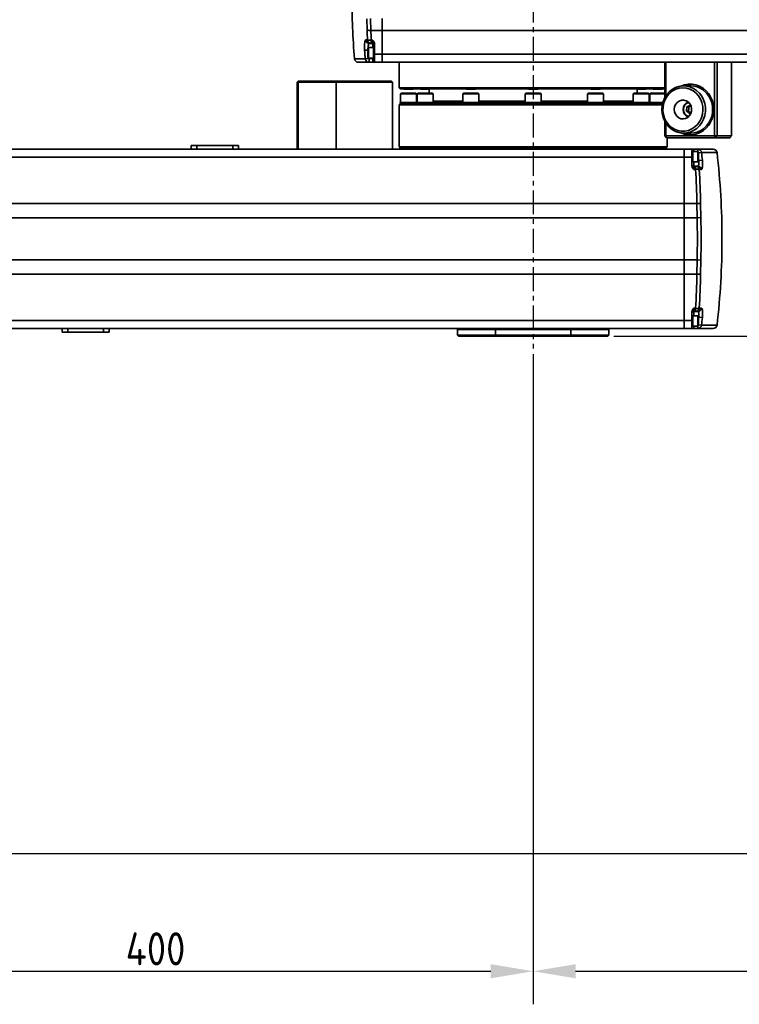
# Model space of a CAD drawing. Header units: millimetres. Extents: x 13873 to 18697, y 1443 to 6366.
# Tile 20 of 27: x 15841 to 16222, y 4407 to 4929. Entities that reach past the tile are written whole.
import ezdxf

# ---------------------------------------------------------------- set-up
doc = ezdxf.new("R2010")
doc.units = ezdxf.units.MM
doc.header["$PDSIZE"] = -1
doc.linetypes.add('CENTERX2', pattern=[20.32, 12.7, -2.54, 2.54, -2.54])
doc.styles.add('标准汉字', font='gbenor.shx', dxfattribs={"bigfont": 'gbcbig.shx'})
doc.dimstyles.new('ISO-25', dxfattribs={"dimscale": 5, "dimtxt": 3.5, "dimasz": 4.5, "dimexe": 3.5, "dimexo": 0.625, "dimtad": 1, "dimdec": 1, "dimdsep": 46, "dimtxsty": '标准汉字', "dimcen": 2.5, "dimclrd": 1, "dimclre": 1, "dimadec": 0, "dimazin": 0, "dimtfac": 1, "dimtdec": 1, "dimtmove": 1, "dimatfit": 3, "dimfxl": 1, "dimarcsym": 0})

# ---------------------------------------------------------------- blocks, each defined once
blk = doc.blocks.new('*D14')
at = {"color": 1, "lineweight": -2, "transparency": 16777216}
for p, q in [((16112.66, 4751.71), (16112.66, 4407.46)), ((15712.66, 4475.31), (15712.66, 4407.46)), ((15735.16, 4424.96), (16090.16, 4424.96))]:
    blk.add_line(p, q, dxfattribs=at)
at = {"color": 1, "transparency": 16777216}
for points in [[(15735.16, 4428.71), (15735.16, 4421.21), (15712.66, 4424.96)], [(16090.16, 4428.71), (16090.16, 4421.21), (16112.66, 4424.96)]]:
    blk.add_solid(points, dxfattribs=at)
at = {"layer": 'Defpoints', "color": 0, "transparency": 16777216}
for p in [(16112.66, 4754.83), (15712.66, 4478.44), (16112.66, 4424.96)]:
    blk.add_point(p, dxfattribs=at)
at = {"color": 0, "transparency": 16777216, "insert": (15912.66, 4436.83), "char_height": 17.5, "attachment_point": 5, "style": '标准汉字'}
blk.add_mtext('400', dxfattribs=at)
blk = doc.blocks.new('*D15')
at = {"color": 1, "lineweight": -2, "transparency": 16777216}
for p, q in [((16112.66, 4751.71), (16112.66, 4407.46)), ((16512.66, 4636.43), (16512.66, 4407.46)), ((16135.16, 4424.96), (16490.16, 4424.96))]:
    blk.add_line(p, q, dxfattribs=at)
at = {"color": 1, "transparency": 16777216}
for points in [[(16135.16, 4428.71), (16135.16, 4421.21), (16112.66, 4424.96)], [(16490.16, 4428.71), (16490.16, 4421.21), (16512.66, 4424.96)]]:
    blk.add_solid(points, dxfattribs=at)
at = {"layer": 'Defpoints', "color": 0, "transparency": 16777216}
for p in [(16112.66, 4754.83), (16512.66, 4639.56), (16512.66, 4424.96)]:
    blk.add_point(p, dxfattribs=at)
at = {"color": 0, "transparency": 16777216, "insert": (16312.66, 4436.83), "char_height": 17.5, "attachment_point": 5, "style": '标准汉字'}
blk.add_mtext('400', dxfattribs=at)
blk = doc.blocks.new('*D16')
at = {"color": 1, "lineweight": -2, "transparency": 16777216}
for p, q in [((16155.29, 4761.39), (16301.39, 4761.39)), ((16283.89, 4509.89), (16283.89, 4738.89)), ((15803.29, 4487.39), (16301.39, 4487.39))]:
    blk.add_line(p, q, dxfattribs=at)
at = {"color": 1, "transparency": 16777216}
for points in [[(16280.14, 4738.89), (16287.64, 4738.89), (16283.89, 4761.39)], [(16280.14, 4509.89), (16287.64, 4509.89), (16283.89, 4487.39)]]:
    blk.add_solid(points, dxfattribs=at)
at = {"layer": 'Defpoints', "color": 0, "transparency": 16777216}
for p in [(16152.16, 4761.39), (16283.89, 4761.39), (15800.16, 4487.39)]:
    blk.add_point(p, dxfattribs=at)
at = {"color": 0, "transparency": 16777216, "insert": (16272.01, 4624.39), "char_height": 17.5, "attachment_point": 5, "rotation": 90, "style": '标准汉字'}
blk.add_mtext('274', dxfattribs=at)
blk = doc.blocks.new('*D17')
at = {"color": 1, "lineweight": -2, "transparency": 16777216}
for p, q in [((16249.47, 4906.39), (16301.39, 4906.39)), ((16283.89, 4783.89), (16283.89, 4883.89)), ((16155.29, 4761.39), (16301.39, 4761.39))]:
    blk.add_line(p, q, dxfattribs=at)
at = {"color": 1, "transparency": 16777216}
for points in [[(16280.14, 4883.89), (16287.64, 4883.89), (16283.89, 4906.39)], [(16280.14, 4783.89), (16287.64, 4783.89), (16283.89, 4761.39)]]:
    blk.add_solid(points, dxfattribs=at)
at = {"layer": 'Defpoints', "color": 0, "transparency": 16777216}
for p in [(16246.35, 4906.39), (16283.89, 4906.39), (16152.16, 4761.39)]:
    blk.add_point(p, dxfattribs=at)
at = {"color": 0, "transparency": 16777216, "insert": (16272.01, 4833.89), "char_height": 17.5, "attachment_point": 5, "rotation": 90, "style": '标准汉字'}
blk.add_mtext('145', dxfattribs=at)
blk = doc.blocks.new('*D18')
at = {"color": 1, "lineweight": -2, "transparency": 16777216}
for p, q in [((16445.45, 5558.77), (15421.75, 5558.77)), ((15439.25, 4509.89), (15439.25, 5536.27)), ((15539.54, 4487.39), (15421.75, 4487.39))]:
    blk.add_line(p, q, dxfattribs=at)
at = {"color": 1, "transparency": 16777216}
for points in [[(15435.5, 5536.27), (15443, 5536.27), (15439.25, 5558.77)], [(15435.5, 4509.89), (15443, 4509.89), (15439.25, 4487.39)]]:
    blk.add_solid(points, dxfattribs=at)
at = {"layer": 'Defpoints', "color": 0, "transparency": 16777216}
for p in [(15439.25, 5558.77), (16448.58, 5558.77), (15542.66, 4487.39)]:
    blk.add_point(p, dxfattribs=at)
at = {"color": 0, "transparency": 16777216, "insert": (15427.38, 5023.08), "char_height": 17.5, "attachment_point": 5, "rotation": 90, "style": '标准汉字'}
blk.add_mtext('1071', dxfattribs=at)
blk = doc.blocks.new('*D73')
at = {"color": 1, "lineweight": -2, "transparency": 16777216}
for p, q in [((16510.32, 4642.89), (16604.93, 4642.89)), ((16587.43, 4509.89), (16587.43, 4620.39)), ((15793.29, 4487.39), (16604.93, 4487.39))]:
    blk.add_line(p, q, dxfattribs=at)
at = {"color": 1, "transparency": 16777216}
for points in [[(16583.68, 4620.39), (16591.18, 4620.39), (16587.43, 4642.89)], [(16583.68, 4509.89), (16591.18, 4509.89), (16587.43, 4487.39)]]:
    blk.add_solid(points, dxfattribs=at)
at = {"layer": 'Defpoints', "color": 0, "transparency": 16777216}
for p in [(16507.2, 4642.89), (16587.43, 4642.89), (15790.16, 4487.39)]:
    blk.add_point(p, dxfattribs=at)
at = {"color": 0, "transparency": 16777216, "insert": (16575.55, 4565.14), "char_height": 17.5, "attachment_point": 5, "rotation": 90, "style": '标准汉字'}
blk.add_mtext('155.5', dxfattribs=at)

msp = doc.modelspace()

# ---------------------------------------------------------------- linework, layer by layer
at = {"color": 4, "linetype": 'CENTERX2'}
msp.add_line((16112.66, 4980.8), (16112.66, 4754.83), dxfattribs=at)
at = {"linetype": 'Continuous', "lineweight": 35}
for p, q in [((16024.76, 4923.46), (16024.6, 4929.44)), ((16026.56, 4929.5), (16026.71, 4923.3)), ((16032.66, 4923.3), (16032.66, 4929.5)), ((16026.71, 4923.3), (16032.66, 4923.3)), ((16572.66, 4923.3), (16032.66, 4923.3)), ((16032.66, 4923.3), (16032.66, 4910.77)), ((16024.03, 4918.27), (16024.9, 4918.27)), ((16026.86, 4918.14), (16027.66, 4918.14)), ((16026.86, 4918.14), (16026.86, 4916.39)), ((16027.66, 4916.39), (16027.66, 4918.14)), ((16023.41, 4912.74), (16025.16, 4912.87)), ((16025.46, 4914.14), (16025.16, 4913.84)), ((16025.16, 4908.94), (16025.16, 4913.84)), ((16028.16, 4914.14), (16025.46, 4914.14)), ((16025.46, 4914.14), (16025.46, 4908.64)), ((16026.86, 4916.39), (16026, 4916.39)), ((16027.66, 4916.39), (16026.86, 4916.39)), ((16027.66, 4914.14), (16027.66, 4916.39)), ((16028.66, 4914.14), (16028.16, 4914.14)), ((16028.16, 4914.14), (16028.16, 4908.64)), ((16028.66, 4915.92), (16028.66, 4910.77)), ((16018.04, 4908.22), (16023.77, 4908.22)), ((16023.77, 4908.22), (16025.73, 4908.39)), ((16025.16, 4908.94), (16025.46, 4908.64)), ((16025.46, 4908.64), (16028.16, 4908.64)), ((16025.71, 4908.64), (16025.73, 4908.39)), ((16025.73, 4908.39), (16025.73, 4906.39)), ((16025.73, 4908.39), (16027.66, 4908.39)), ((16027.66, 4908.39), (16027.66, 4908.64)), ((16027.66, 4906.39), (16027.66, 4908.39)), ((16028.66, 4908.39), (16027.66, 4908.39)), ((16028.16, 4908.64), (16028.66, 4908.64)), ((16028.66, 4910.77), (16032.66, 4910.77)), ((16028.66, 4910.77), (16028.66, 4906.39)), ((16032.66, 4910.77), (16572.66, 4910.77)), ((16032.66, 4906.39), (16032.66, 4910.77)), ((16025.73, 4906.39), (16020.03, 4906.39)), ((16027.66, 4906.39), (16025.73, 4906.39)), ((16028.66, 4906.39), (16032.66, 4906.39)), ((16572.66, 4906.39), (16032.66, 4906.39)), ((16041.66, 4906.39), (16041.66, 4892.89)), ((16182.33, 4887.56), (16182.33, 4906.39)), ((16182.87, 4906.39), (16182.87, 4888.5)), ((16208.74, 4867.39), (16208.74, 4906.39)), ((16210.05, 4906.39), (16210.05, 4867.39)), ((16217.66, 4867.64), (16217.66, 4906.39)), ((15988.16, 4896.39), (15987.66, 4895.89)), ((15987.66, 4860.39), (15987.66, 4895.89)), ((15987.66, 4895.89), (15988.16, 4895.89)), ((15988.16, 4896.39), (16008.31, 4896.39)), ((15988.16, 4896.39), (15988.16, 4895.89)), ((16008.34, 4895.89), (15988.16, 4895.89)), ((15988.16, 4895.89), (15988.16, 4860.39)), ((16008.31, 4896.39), (16008.34, 4895.89)), ((16008.31, 4896.39), (16037.59, 4896.39)), ((16008.34, 4895.89), (16008.34, 4860.39)), ((16038.14, 4895.89), (16008.34, 4895.89)), ((16037.59, 4896.39), (16038.14, 4895.89)), ((16038.14, 4895.89), (16038.14, 4860.39)), ((16041.66, 4892.89), (16042.16, 4892.39)), ((16041.66, 4892.89), (16182.33, 4892.89)), ((16182.33, 4892.39), (16042.16, 4892.39)), ((16043.97, 4892.39), (16044.27, 4892.09)), ((16049.05, 4892.09), (16044.27, 4892.09)), ((16049.05, 4892.09), (16049.35, 4892.39)), ((16052.81, 4892.39), (16053.11, 4892.09)), ((16053.44, 4892.09), (16053.11, 4892.09)), ((16057.89, 4892.09), (16053.44, 4892.09)), ((16057.66, 4892.09), (16057.66, 4890.09)), ((16057.89, 4892.09), (16058.19, 4892.39)), ((16076.97, 4892.39), (16077.27, 4892.09)), ((16078.47, 4892.09), (16077.27, 4892.09)), ((16082.05, 4892.09), (16078.47, 4892.09)), ((16082.05, 4892.09), (16082.35, 4892.39)), ((16109.97, 4892.39), (16110.27, 4892.09)), ((16112.66, 4892.09), (16110.27, 4892.09)), ((16115.05, 4892.09), (16112.66, 4892.09)), ((16115.05, 4892.09), (16115.35, 4892.39)), ((16142.97, 4892.39), (16143.27, 4892.09)), ((16146.86, 4892.09), (16143.27, 4892.09)), ((16148.05, 4892.09), (16146.86, 4892.09)), ((16148.05, 4892.09), (16148.35, 4892.39)), ((16167.13, 4892.39), (16167.43, 4892.09)), ((16171.89, 4892.09), (16167.43, 4892.09)), ((16167.66, 4890.09), (16167.66, 4892.09)), ((16172.21, 4892.09), (16171.89, 4892.09)), ((16172.21, 4892.09), (16172.51, 4892.39)), ((16175.97, 4892.39), (16176.27, 4892.09)), ((16181.05, 4892.09), (16176.27, 4892.09)), ((16181.05, 4892.09), (16181.35, 4892.39)), ((16196.19, 4893.89), (16192.37, 4893.89)), ((16042.84, 4890.09), (16042.41, 4889.66)), ((16042.41, 4889.66), (16042.41, 4885.09)), ((16050.91, 4889.66), (16042.41, 4889.66)), ((16042.84, 4890.09), (16050.48, 4890.09)), ((16050.91, 4889.66), (16050.48, 4890.09)), ((16050.91, 4885.09), (16050.91, 4889.66)), ((16051.68, 4890.09), (16051.25, 4889.66)), ((16051.25, 4889.66), (16051.25, 4885.09)), ((16059.75, 4889.66), (16051.25, 4889.66)), ((16051.68, 4890.09), (16059.32, 4890.09)), ((16059.75, 4889.66), (16059.32, 4890.09)), ((16059.75, 4885.09), (16059.75, 4889.66)), ((16075.84, 4890.09), (16075.41, 4889.66)), ((16075.41, 4889.66), (16075.41, 4885.09)), ((16083.91, 4889.66), (16075.41, 4889.66)), ((16075.84, 4890.09), (16083.48, 4890.09)), ((16083.91, 4889.66), (16083.48, 4890.09)), ((16083.91, 4885.09), (16083.91, 4889.66)), ((16108.84, 4890.09), (16108.41, 4889.66)), ((16108.41, 4889.66), (16108.41, 4885.09)), ((16116.91, 4889.66), (16108.41, 4889.66)), ((16108.84, 4890.09), (16116.48, 4890.09)), ((16116.91, 4889.66), (16116.48, 4890.09)), ((16116.91, 4885.09), (16116.91, 4889.66)), ((16141.84, 4890.09), (16141.41, 4889.66)), ((16141.41, 4889.66), (16141.41, 4885.09)), ((16149.91, 4889.66), (16141.41, 4889.66)), ((16141.84, 4890.09), (16149.48, 4890.09)), ((16149.91, 4889.66), (16149.48, 4890.09)), ((16149.91, 4885.09), (16149.91, 4889.66)), ((16166, 4890.09), (16165.57, 4889.66)), ((16165.57, 4889.66), (16165.57, 4885.09)), ((16174.07, 4889.66), (16165.57, 4889.66)), ((16166, 4890.09), (16173.64, 4890.09)), ((16174.07, 4889.66), (16173.64, 4890.09)), ((16174.07, 4885.09), (16174.07, 4889.66)), ((16174.84, 4890.09), (16174.41, 4889.66)), ((16174.41, 4889.66), (16174.41, 4885.09)), ((16182.33, 4889.66), (16174.41, 4889.66)), ((16174.84, 4890.09), (16182.33, 4890.09)), ((16042.26, 4884.39), (16041.66, 4883.79)), ((16041.66, 4883.79), (16041.66, 4861.59)), ((16181.03, 4883.79), (16041.66, 4883.79)), ((16042.16, 4885.09), (16042.16, 4884.39)), ((16042.16, 4885.09), (16051, 4885.09)), ((16042.16, 4884.39), (16042.26, 4884.39)), ((16051.16, 4884.39), (16042.27, 4884.39)), ((16051, 4885.09), (16051, 4884.39)), ((16051, 4885.09), (16051.61, 4885.09)), ((16051.21, 4884.39), (16052.19, 4884.39)), ((16051.61, 4885.09), (16060, 4885.09)), ((16076.62, 4884.39), (16052.19, 4884.39)), ((16059.75, 4885.79), (16075.41, 4885.79)), ((16059.75, 4885.39), (16075.41, 4885.39)), ((16060, 4884.39), (16060, 4885.09)), ((16060, 4884.89), (16075.16, 4884.89)), ((16075.16, 4885.09), (16075.16, 4884.39)), ((16075.16, 4885.09), (16077.41, 4885.09)), ((16076.62, 4884.39), (16078.31, 4884.39)), ((16077.41, 4885.09), (16084.16, 4885.09)), ((16111.69, 4884.39), (16078.31, 4884.39)), ((16083.91, 4885.79), (16108.41, 4885.79)), ((16083.91, 4885.39), (16108.41, 4885.39)), ((16084.16, 4884.39), (16084.16, 4885.09)), ((16084.16, 4884.89), (16108.16, 4884.89)), ((16108.16, 4885.09), (16108.16, 4884.39)), ((16108.16, 4885.09), (16112.66, 4885.09)), ((16111.69, 4884.39), (16113.64, 4884.39)), ((16112.66, 4885.09), (16117.16, 4885.09)), ((16147.02, 4884.39), (16113.64, 4884.39)), ((16116.91, 4885.79), (16141.41, 4885.79)), ((16116.91, 4885.39), (16141.41, 4885.39)), ((16117.16, 4884.39), (16117.16, 4885.09)), ((16117.16, 4884.89), (16141.16, 4884.89)), ((16141.16, 4885.09), (16141.16, 4884.39)), ((16141.16, 4885.09), (16147.91, 4885.09)), ((16147.02, 4884.39), (16148.7, 4884.39)), ((16147.91, 4885.09), (16150.16, 4885.09)), ((16173.14, 4884.39), (16148.7, 4884.39)), ((16149.91, 4885.79), (16165.57, 4885.79)), ((16149.91, 4885.39), (16165.57, 4885.39)), ((16150.16, 4884.39), (16150.16, 4885.09)), ((16150.16, 4884.89), (16165.32, 4884.89)), ((16165.32, 4885.09), (16165.32, 4884.39)), ((16165.32, 4885.09), (16173.72, 4885.09)), ((16173.14, 4884.39), (16174.11, 4884.39)), ((16173.72, 4885.09), (16174.32, 4885.09)), ((16181.16, 4884.39), (16174.16, 4884.39)), ((16174.32, 4884.39), (16174.32, 4885.09)), ((16174.32, 4885.09), (16181.34, 4885.09)), ((16194.12, 4882.79), (16193.84, 4880.5)), ((16196.09, 4883.68), (16194.12, 4882.79)), ((16195.13, 4882.79), (16194.12, 4882.79)), ((16196.09, 4883.67), (16196.09, 4883.68)), ((16193.84, 4880.5), (16195.53, 4879.1)), ((16194.85, 4880.5), (16193.84, 4880.5)), ((16195.53, 4879.1), (16196.23, 4879.41)), ((16182.33, 4867.39), (16182.33, 4875.21)), ((16182.87, 4874.27), (16182.87, 4867.39)), ((16183.25, 4866.39), (16182.33, 4867.39)), ((16182.87, 4867.39), (16182.33, 4867.39)), ((16182.87, 4867.39), (16208.74, 4867.39)), ((16183.25, 4866.39), (16182.87, 4867.39)), ((16209.12, 4866.39), (16183.25, 4866.39)), ((16183.66, 4861.59), (16183.66, 4866.39)), ((16192.37, 4868.89), (16196.19, 4868.89)), ((16209.12, 4866.39), (16208.74, 4867.39)), ((16210.05, 4867.39), (16208.74, 4867.39)), ((16209.12, 4866.39), (16210.05, 4867.39)), ((16216.65, 4866.39), (16209.12, 4866.39)), ((16210.05, 4867.39), (16217.66, 4867.39)), ((15788.43, 4860.39), (16192.66, 4860.39)), ((15931.56, 4860.39), (15931.56, 4862.39)), ((15931.56, 4862.39), (15934.56, 4862.39)), ((15934.56, 4862.39), (15953.56, 4862.39)), ((15934.56, 4862.39), (15934.56, 4860.39)), ((15953.56, 4860.39), (15953.56, 4862.39)), ((15953.56, 4862.39), (15956.56, 4862.39)), ((15956.56, 4862.39), (15956.56, 4860.39)), ((16041.66, 4861.59), (16042.26, 4860.99)), ((16041.66, 4861.59), (16183.66, 4861.59)), ((16042.26, 4860.99), (16041.66, 4860.39)), ((16042.26, 4860.99), (16183.06, 4860.99)), ((16183.06, 4860.99), (16183.66, 4861.59)), ((16183.66, 4860.39), (16183.06, 4860.99)), ((16192.66, 4860.39), (16192.66, 4856.15)), ((16196.66, 4860.39), (16192.66, 4860.39)), ((16196.66, 4856.15), (16196.66, 4860.39)), ((16197.66, 4860.39), (16199.88, 4860.39)), ((16197.66, 4860.39), (16197.66, 4859.14)), ((16199.88, 4860.39), (16208.05, 4860.39)), ((16199.88, 4859.12), (16199.88, 4860.39)), ((16192.66, 4856.15), (15617.66, 4856.15)), ((16192.66, 4856.15), (16192.66, 4831.67)), ((16196.66, 4856.15), (16192.66, 4856.15)), ((16197.16, 4859.14), (16196.66, 4859.14)), ((16196.66, 4851.9), (16196.66, 4856.15)), ((16199.86, 4859.14), (16197.16, 4859.14)), ((16197.16, 4853.64), (16197.16, 4859.14)), ((16197.16, 4859.14), (16197.16, 4853.85)), ((16200.16, 4858.84), (16199.86, 4859.14)), ((16199.86, 4853.64), (16199.86, 4859.14)), ((16200.16, 4858.84), (16200.16, 4853.94)), ((16200.16, 4858.42), (16201.82, 4858.61)), ((16210.04, 4858.61), (16201.82, 4858.61)), ((16196.66, 4853.64), (16197.16, 4853.64)), ((16197.16, 4853.85), (16197.16, 4853.64)), ((16197.16, 4853.64), (16199.86, 4853.64)), ((16197.66, 4853.64), (16197.66, 4851.39)), ((16197.66, 4851.39), (16197.66, 4849.69)), ((16197.66, 4851.39), (16198.71, 4851.39)), ((16198.71, 4849.69), (16198.71, 4851.39)), ((16198.71, 4851.39), (16199.76, 4851.39)), ((16199.86, 4853.64), (16200.16, 4853.94)), ((16200.16, 4854.39), (16200.32, 4854.39)), ((16200.32, 4854.39), (16202.27, 4854.59)), ((16198.71, 4849.69), (16197.66, 4849.69)), ((16201.71, 4849.57), (16200.65, 4849.57)), ((15617.66, 4831.67), (16192.66, 4831.67)), ((16192.66, 4831.67), (16192.66, 4824.06)), ((16199.34, 4831.67), (16192.66, 4831.67)), ((16199.48, 4824.06), (16199.34, 4831.67)), ((16201.28, 4831.45), (16201.43, 4824.12)), ((16192.66, 4824.06), (15617.66, 4824.06)), ((16192.66, 4801.71), (16192.66, 4824.06)), ((16199.48, 4824.06), (16192.66, 4824.06)), ((16201.43, 4824.12), (16199.48, 4824.06)), ((15617.66, 4801.71), (16192.66, 4801.71)), ((16192.66, 4801.71), (16192.66, 4794.11)), ((16199.48, 4801.71), (16192.66, 4801.71)), ((16199.34, 4794.11), (16199.48, 4801.71)), ((16201.43, 4801.65), (16199.48, 4801.71)), ((16201.43, 4801.65), (16201.28, 4794.32)), ((16192.66, 4794.11), (15617.66, 4794.11)), ((16192.66, 4794.11), (16192.66, 4769.63)), ((16199.34, 4794.11), (16192.66, 4794.11)), ((16196.66, 4769.63), (16196.66, 4773.87)), ((16197.16, 4772.14), (16196.66, 4772.14)), ((16199.86, 4772.14), (16197.16, 4772.14)), ((16197.16, 4766.64), (16197.16, 4772.14)), ((16197.16, 4772.14), (16197.16, 4766.85)), ((16197.66, 4776.08), (16198.71, 4776.08)), ((16197.66, 4776.08), (16197.66, 4774.39)), ((16198.71, 4774.39), (16197.66, 4774.39)), ((16197.66, 4774.39), (16197.66, 4772.14)), ((16198.71, 4774.39), (16198.71, 4776.08)), ((16199.76, 4774.39), (16198.71, 4774.39)), ((16200.16, 4771.84), (16199.86, 4772.14)), ((16199.86, 4766.64), (16199.86, 4772.14)), ((16200.16, 4771.84), (16200.16, 4766.94)), ((16200.65, 4776.2), (16201.71, 4776.2)), ((15617.66, 4769.63), (16192.66, 4769.63)), ((16192.66, 4769.63), (16192.66, 4765.39)), ((16196.66, 4769.63), (16192.66, 4769.63)), ((16196.66, 4765.39), (16196.66, 4769.63)), ((16196.66, 4766.64), (16197.16, 4766.64)), ((16197.16, 4766.85), (16197.16, 4766.64)), ((16197.16, 4766.64), (16199.86, 4766.64)), ((16197.66, 4766.64), (16197.66, 4765.39)), ((16199.86, 4766.64), (16200.16, 4766.94)), ((16199.88, 4765.39), (16199.88, 4766.65)), ((16200.16, 4771.39), (16200.32, 4771.39)), ((16201.82, 4767.16), (16200.16, 4767.35)), ((16202.27, 4771.18), (16200.32, 4771.39)), ((16201.82, 4767.16), (16210.04, 4767.16)), ((16192.66, 4765.39), (15617.66, 4765.39)), ((15863.16, 4763.39), (15863.16, 4765.39)), ((15866.16, 4763.39), (15863.16, 4763.39)), ((15866.16, 4765.39), (15866.16, 4763.39)), ((15885.16, 4763.39), (15866.16, 4763.39)), ((15885.16, 4763.39), (15885.16, 4765.39)), ((15888.16, 4763.39), (15885.16, 4763.39)), ((15888.16, 4765.39), (15888.16, 4763.39)), ((16073.16, 4765.39), (16072.66, 4764.89)), ((16072.66, 4764.89), (16072.66, 4761.89)), ((16092.66, 4764.89), (16072.66, 4764.89)), ((16072.66, 4761.89), (16073.16, 4761.39)), ((16072.66, 4761.89), (16092.66, 4761.89)), ((16092.66, 4761.39), (16073.16, 4761.39)), ((16092.66, 4764.89), (16092.66, 4765.39)), ((16132.66, 4764.89), (16092.66, 4764.89)), ((16092.66, 4764.89), (16092.66, 4761.89)), ((16092.66, 4761.89), (16132.66, 4761.89)), ((16092.66, 4761.39), (16092.66, 4761.89)), ((16132.66, 4761.39), (16092.66, 4761.39)), ((16132.66, 4765.39), (16132.66, 4764.89)), ((16152.66, 4764.89), (16132.66, 4764.89)), ((16132.66, 4764.89), (16132.66, 4761.89)), ((16132.66, 4761.89), (16152.66, 4761.89)), ((16132.66, 4761.89), (16132.66, 4761.39)), ((16152.16, 4761.39), (16132.66, 4761.39)), ((16152.66, 4764.89), (16152.16, 4765.39)), ((16152.16, 4761.39), (16152.66, 4761.89)), ((16152.66, 4761.89), (16152.66, 4764.89)), ((16196.66, 4765.39), (16192.66, 4765.39)), ((16199.88, 4765.39), (16197.66, 4765.39)), ((16208.05, 4765.39), (16199.88, 4765.39))]:
    msp.add_line(p, q, dxfattribs=at)
at = {"linetype": 'Continuous', "lineweight": 35, "flags": 128}
for points in [[(16184.7, 4890.73), (16186.27, 4892), (16188.02, 4892.97), (16189.89, 4893.59), (16191.83, 4893.87), (16193.79, 4893.79), (16195.7, 4893.35), (16197.52, 4892.57), (16199.2, 4891.47), (16200.67, 4890.07), (16201.91, 4888.43), (16202.87, 4886.58), (16203.53, 4884.59), (16203.87, 4882.5), (16203.88, 4880.38), (16203.56, 4878.29), (16202.91, 4876.29), (16201.96, 4874.43), (16200.74, 4872.77), (16199.27, 4871.37), (16197.61, 4870.25), (16195.8, 4869.45), (16193.88, 4868.99), (16191.93, 4868.9), (16189.98, 4869.16), (16188.11, 4869.77), (16186.35, 4870.71), (16184.77, 4871.97), (16183.41, 4873.49), (16182.31, 4875.24), (16181.49, 4877.17), (16180.99, 4879.22), (16180.82, 4881.33), (16180.98, 4883.45), (16181.46, 4885.5), (16182.26, 4887.44), (16183.35, 4889.2), (16184.7, 4890.73)], [(16184.93, 4889.99), (16183.63, 4888.49), (16182.59, 4886.76), (16181.85, 4884.85), (16181.45, 4882.84), (16181.37, 4880.78), (16181.65, 4878.74), (16182.25, 4876.78), (16183.16, 4874.98), (16184.36, 4873.37), (16185.81, 4872.03), (16187.45, 4870.99), (16189.24, 4870.28), (16191.12, 4869.92), (16193.02, 4869.94), (16194.89, 4870.32), (16196.67, 4871.06), (16198.3, 4872.14), (16199.72, 4873.5), (16200.9, 4875.13), (16201.79, 4876.95), (16202.36, 4878.91), (16202.6, 4880.96), (16202.5, 4883.02), (16202.06, 4885.03), (16201.3, 4886.91), (16200.24, 4888.63), (16198.91, 4890.11), (16197.36, 4891.3), (16195.64, 4892.18), (16193.8, 4892.72), (16191.9, 4892.89), (16190.01, 4892.68), (16188.17, 4892.12), (16186.46, 4891.21), (16184.93, 4889.99)], [(16190.87, 4893.78), (16192.75, 4894.47), (16194.78, 4894.84), (16196.84, 4894.84), (16198.87, 4894.47), (16200.82, 4893.75), (16202.63, 4892.69), (16204.26, 4891.32), (16205.65, 4889.68), (16206.78, 4887.81), (16207.61, 4885.77), (16208.11, 4883.61), (16208.28, 4881.39), (16208.11, 4879.16), (16207.61, 4877), (16206.78, 4874.96), (16205.65, 4873.09), (16204.26, 4871.45), (16202.63, 4870.08), (16200.82, 4869.02), (16198.87, 4868.3), (16196.84, 4867.93), (16194.78, 4867.93), (16192.75, 4868.3), (16190.87, 4868.99)], [(16196.19, 4868.89), (16197.66, 4868.99), (16199.58, 4869.43), (16201.39, 4870.22), (16203.06, 4871.34), (16204.53, 4872.74), (16205.76, 4874.39), (16206.72, 4876.24), (16207.37, 4878.24), (16207.7, 4880.33), (16207.7, 4882.45), (16207.37, 4884.54), (16206.72, 4886.53), (16205.76, 4888.39), (16204.53, 4890.04), (16203.06, 4891.44), (16201.39, 4892.55), (16199.58, 4893.34), (16197.66, 4893.78), (16196.19, 4893.89)], [(16188.92, 4885.13), (16188.1, 4884.09), (16187.57, 4882.86), (16187.37, 4881.51), (16187.51, 4880.16), (16187.98, 4878.9), (16188.75, 4877.82), (16189.76, 4877.01), (16190.93, 4876.52), (16192.18, 4876.39), (16193.42, 4876.63), (16194.55, 4877.23), (16195.49, 4878.13), (16196.17, 4879.28), (16196.54, 4880.58), (16196.58, 4881.94), (16196.27, 4883.26), (16195.64, 4884.44), (16194.74, 4885.4), (16193.64, 4886.05), (16192.42, 4886.36), (16191.16, 4886.31), (16189.96, 4885.88), (16188.92, 4885.13)]]:
    msp.add_lwpolyline(points, dxfattribs=at)
at = {"linetype": 'Continuous', "lineweight": 35}
for centre, radius, start, end in [((16416.66, 4941.39), 400, 179.9998, 184.7561), ((16026.22, 4929.43), 6.15, 256.1858, 274.5702), ((16410.64, 4931.51), 385.97, 181.1954, 181.9654), ((16410.67, 4931.31), 384.04, 181.1954, 181.9654), ((16026.01, 4918.37), 1.98, 182.7959, 269.5482), ((16026.29, 4924.24), 6.13, 256.9126, 275.3484), ((16026.87, 4918.36), 1.98, 182.7293, 269.4888), ((16416.66, 4941.39), 394.29, 184.1659, 184.8251), ((16027.66, 4915.39), 1, 0, 90), ((16020.03, 4908.39), 2, 184.7561, 270), ((16025.75, 4908.37), 1.98, 184.3011, 269.628), ((16196.36, 4881.39), 4.35, 112.1255, 247.8745), ((16196.1, 4881.39), 3.87, 105.517, 254.483), ((16199.86, 4858.41), 1.97, 5.888, 89.4856), ((16208.05, 4858.39), 2, 6.5645, 90), ((15812.66, 4812.89), 389.88, 6.1104, 6.33), ((15812.66, 4812.89), 391.84, 6.1104, 6.7019), ((15812.66, 4812.89), 400, 0.0001, 6.5645), ((16197.66, 4852.39), 1, 180, 270), ((16198.69, 4849.42), 1.97, 4.4325, 89.3288), ((16199.74, 4849.41), 1.97, 4.5178, 89.3995), ((16199.35, 4844.4), 5.33, 75.9272, 96.9523), ((15821.59, 4827.51), 377.77, 0.6302, 3.3659), ((15821.63, 4827.28), 379.67, 0.6302, 3.3659), ((16199.73, 4826.26), 5.42, 73.3994, 94.1896), ((15812.66, 4812.89), 386.98, 358.345, 1.655), ((15812.66, 4812.89), 388.93, 358.345, 1.655), ((15812.66, 4812.89), 400, 353.4355, 0.0001), ((15821.59, 4798.26), 377.77, 356.6341, 359.3698), ((16199.73, 4799.51), 5.42, 265.8104, 286.6006), ((15821.63, 4798.49), 379.67, 356.6341, 359.3698), ((16197.66, 4773.39), 1, 90, 180), ((16199.35, 4781.37), 5.33, 263.0477, 284.0728), ((16198.69, 4776.35), 1.97, 270.6712, 355.5675), ((16199.74, 4776.36), 1.97, 270.6005, 355.4822), ((16199.86, 4767.36), 1.97, 270.5144, 354.112), ((15812.66, 4812.89), 389.88, 353.67, 353.8896), ((15812.66, 4812.89), 391.84, 353.2981, 353.8896), ((16208.05, 4767.39), 2, 270, 353.4355)]:
    msp.add_arc(centre, radius, start, end, dxfattribs=at)
for centre, major_axis, ratio, start_param, end_param in [((16112.66, 5118.1), (0, 298.48), 0.648287, 3.708964, 3.715168), ((16112.66, 4867.64), (105, 0), 0.8391, 6.28025, 6.283185)]:
    msp.add_ellipse(centre, major_axis=major_axis, ratio=ratio, start_param=start_param, end_param=end_param, dxfattribs=at)
for points, knots in [([(16023.41, 4912.74), (16023.38, 4913.35), (16023.31, 4914.57), (16023.36, 4916.21), (16023.52, 4917.46), (16023.76, 4918.16), (16023.95, 4918.24), (16024.03, 4918.27)], [0, 0, 0, 0, 0.209815, 0.419653, 0.62928, 0.841011, 1, 1, 1, 1]), ([(16027.66, 4918.14), (16027.66, 4918.14), (16027.71, 4918.07), (16028.05, 4917.59), (16028.55, 4916.89), (16028.63, 4916.15), (16028.66, 4915.92)], [0, 0, 0, 0, 0.003605, 0.09879, 0.716884, 1, 1, 1, 1]), ([(16026, 4916.39), (16025.92, 4916.37), (16025.73, 4916.32), (16025.49, 4915.87), (16025.34, 4915.08), (16025.28, 4914.39), (16025.31, 4914), (16025.31, 4913.98)], [0, 0, 0, 0, 0.201542, 0.467977, 0.72952, 0.990002, 1, 1, 1, 1]), ([(16028.66, 4906.39), (16028.63, 4906.39), (16028.55, 4906.39), (16028.05, 4906.39), (16027.71, 4906.39), (16027.66, 4906.39), (16027.66, 4906.39)], [0, 0, 0, 0, 0.283116, 0.90121, 0.996395, 1, 1, 1, 1]), ([(16195.13, 4882.79), (16195.11, 4882.38), (16195.09, 4881.62), (16194.92, 4880.86), (16194.85, 4880.5)], [0, 0, 0, 0, 0.534671, 1, 1, 1, 1]), ([(16196.23, 4883.27), (16196.14, 4883.22), (16195.8, 4883.06), (16195.41, 4882.9), (16195.13, 4882.79)], [0, 0, 0, 0, 0.283276, 1, 1, 1, 1]), ([(16194.85, 4880.5), (16195.19, 4880.25), (16195.69, 4879.89), (16196.08, 4879.52), (16196.2, 4879.41)], [0, 0, 0, 0, 0.686371, 1, 1, 1, 1]), ([(16196.66, 4860.39), (16196.69, 4860.39), (16196.78, 4860.39), (16197.27, 4860.39), (16197.61, 4860.39), (16197.66, 4860.39), (16197.66, 4860.39)], [0, 0, 0, 0, 0.283116, 0.90121, 0.996395, 1, 1, 1, 1]), ([(16197.66, 4849.69), (16197.66, 4849.69), (16197.61, 4849.76), (16197.27, 4850.24), (16196.78, 4850.93), (16196.69, 4851.67), (16196.66, 4851.9)], [0, 0, 0, 0, 0.003605, 0.09879, 0.716884, 1, 1, 1, 1]), ([(16199.76, 4851.39), (16199.85, 4851.41), (16200.06, 4851.45), (16200.3, 4851.84), (16200.44, 4852.51), (16200.47, 4853.4), (16200.37, 4854.06), (16200.32, 4854.39)], [0, 0, 0, 0, 0.170803, 0.381952, 0.587961, 0.793578, 1, 1, 1, 1]), ([(16202.27, 4854.59), (16202.32, 4854.04), (16202.41, 4852.95), (16202.39, 4851.47), (16202.25, 4850.33), (16202.01, 4849.68), (16201.8, 4849.6), (16201.71, 4849.57)], [0, 0, 0, 0, 0.208112, 0.416287, 0.623477, 0.832884, 1, 1, 1, 1]), ([(16196.66, 4773.87), (16196.69, 4774.1), (16196.78, 4774.84), (16197.27, 4775.54), (16197.61, 4776.01), (16197.66, 4776.08), (16197.66, 4776.08)], [0, 0, 0, 0, 0.283116, 0.90121, 0.996395, 1, 1, 1, 1]), ([(16200.32, 4771.39), (16200.36, 4771.61), (16200.44, 4772.16), (16200.46, 4773), (16200.35, 4773.77), (16200.11, 4774.29), (16199.88, 4774.35), (16199.76, 4774.39)], [0, 0, 0, 0, 0.141509, 0.347549, 0.559021, 0.777851, 1, 1, 1, 1]), ([(16201.71, 4776.2), (16201.83, 4776.15), (16202.06, 4776.04), (16202.3, 4775.16), (16202.41, 4773.89), (16202.39, 4772.48), (16202.31, 4771.55), (16202.27, 4771.18)], [0, 0, 0, 0, 0.217729, 0.435644, 0.648979, 0.857556, 1, 1, 1, 1]), ([(16197.66, 4765.39), (16197.66, 4765.39), (16197.61, 4765.39), (16197.27, 4765.39), (16196.78, 4765.39), (16196.69, 4765.39), (16196.66, 4765.39)], [0, 0, 0, 0, 0.003605, 0.09879, 0.716884, 1, 1, 1, 1])]:
    msp.add_open_spline(points, degree=3, knots=knots, dxfattribs=at)

# ---------------------------------------------------------------- dimensions: what is measured, and where the dimension line sits
dim = msp.add_linear_dim(base=(15439.25, 5558.77), p1=(15542.66, 4487.39), p2=(16448.58, 5558.77), angle=90, dimstyle='ISO-25', override={"dimdec": 0})
dim.commit()
dim.dimension.update_dxf_attribs({"geometry": '*D18', "text_midpoint": (15427.38, 5023.08)})
for base, p1, p2, picture, middle in [((16283.89, 4906.39), (16152.16, 4761.39), (16246.35, 4906.39), '*D17', (16272.01, 4833.89)), ((16283.89, 4761.39), (15800.16, 4487.39), (16152.16, 4761.39), '*D16', (16272.01, 4624.39)), ((16587.43, 4642.89), (15790.16, 4487.39), (16507.2, 4642.89), '*D73', (16575.55, 4565.14))]:
    dim = msp.add_linear_dim(base=base, p1=p1, p2=p2, angle=90, dimstyle='ISO-25')
    dim.commit()
    dim.dimension.update_dxf_attribs({"geometry": picture, "text_midpoint": middle})
for base, p1, p2, picture, middle in [((16112.66, 4424.96), (15712.66, 4478.44), (16112.66, 4754.83), '*D14', (15912.66, 4436.83)), ((16512.66, 4424.96), (16112.66, 4754.83), (16512.66, 4639.56), '*D15', (16312.66, 4436.83))]:
    dim = msp.add_linear_dim(base=base, p1=p1, p2=p2, dimstyle='ISO-25')
    dim.commit()
    dim.dimension.update_dxf_attribs({"geometry": picture, "text_midpoint": middle})

doc.saveas('drawing.dxf')
